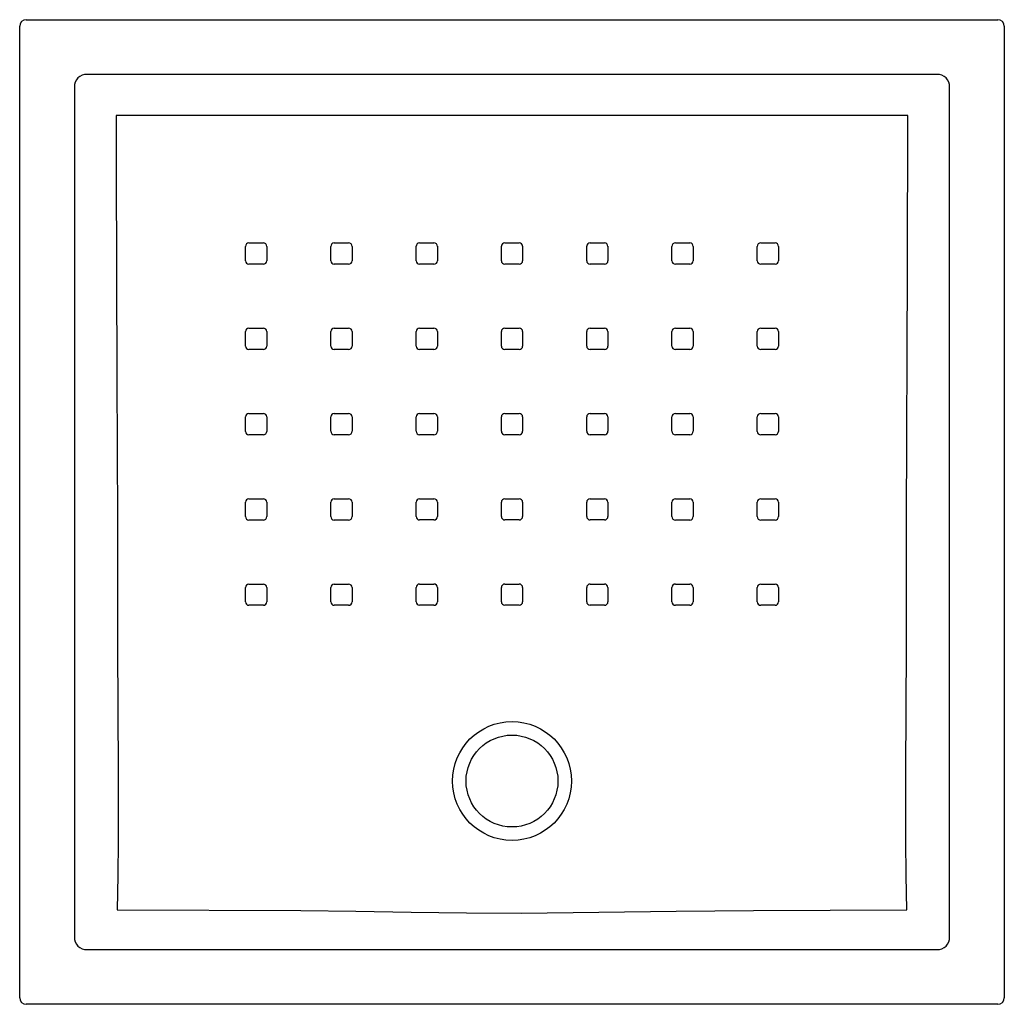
# Model space of a CAD drawing. Header units: millimetres. Extents: x 5048.381 to 5049.131, y 2538.678 to 2539.429.
import ezdxf

# ---------------------------------------------------------------- set-up
doc = ezdxf.new("R2010")
doc.units = ezdxf.units.MM
doc.layers.add('SANINDUSA', color=3, linetype='Continuous')

msp = doc.modelspace()

# ---------------------------------------------------------------- linework, layer by layer
at = {"layer": 'SANINDUSA'}
for p, q in [((5048.38581, 2539.4287), (5049.12612, 2539.4287)), ((5048.38081, 2538.68339), (5048.38081, 2539.4237)), ((5049.13112, 2539.4237), (5049.13112, 2538.68339)), ((5049.07967, 2539.38703), (5048.43226, 2539.38703)), ((5048.42248, 2539.37725), (5048.42248, 2538.72984)), ((5049.08945, 2538.72984), (5049.08945, 2539.37725)), ((5048.43226, 2538.72006), (5049.07967, 2538.72006)), ((5049.12612, 2538.67839), (5048.38581, 2538.67839))]:
    msp.add_line(p, q, dxfattribs=at)
at = {"layer": 'SANINDUSA', "flags": 128}
for points in [[(5049.05771, 2539.35564), (5049.0122, 2539.35565), (5048.8522, 2539.35573), (5048.76257, 2539.35576), (5048.57087, 2539.35569), (5048.45422, 2539.35564)], [(5048.45422, 2539.35564), (5048.45435, 2539.31564), (5048.4549, 2539.15567), (5048.45526, 2539.04707), (5048.45545, 2538.95122), (5048.45576, 2538.85536), (5048.45584, 2538.82911), (5048.45577, 2538.80285), (5048.45554, 2538.77663), (5048.45513, 2538.75051)], [(5049.05681, 2538.75051), (5049.0564, 2538.77663), (5049.05617, 2538.80285), (5049.0561, 2538.82911), (5049.05618, 2538.85536), (5049.05649, 2538.95122), (5049.05667, 2539.04707), (5049.05732, 2539.23871), (5049.05771, 2539.35564)], [(5048.55289, 2539.24499), (5048.55289, 2539.25299), (5048.55289, 2539.25599)], [(5048.55548, 2539.25858), (5048.56348, 2539.25858), (5048.56648, 2539.25857)], [(5048.56907, 2539.25598), (5048.56907, 2539.24799), (5048.56907, 2539.24499)], [(5048.61789, 2539.245), (5048.61789, 2539.253), (5048.61789, 2539.25599)], [(5048.62048, 2539.25858), (5048.62848, 2539.25858), (5048.63148, 2539.25858)], [(5048.63407, 2539.25599), (5048.63407, 2539.24799), (5048.63407, 2539.24499)], [(5048.68289, 2539.245), (5048.68289, 2539.253), (5048.68289, 2539.256)], [(5048.68548, 2539.25859), (5048.69348, 2539.25859), (5048.69648, 2539.25859)], [(5048.69907, 2539.256), (5048.69907, 2539.248), (5048.69907, 2539.245)], [(5048.74789, 2539.245), (5048.74789, 2539.253), (5048.74789, 2539.256)], [(5048.75048, 2539.25859), (5048.75848, 2539.25859), (5048.76148, 2539.25859)], [(5048.76407, 2539.256), (5048.76407, 2539.248), (5048.76407, 2539.245)], [(5048.81289, 2539.245), (5048.81289, 2539.253), (5048.81289, 2539.256)], [(5048.81548, 2539.25859), (5048.82348, 2539.25859), (5048.82648, 2539.25859)], [(5048.82907, 2539.256), (5048.82907, 2539.248), (5048.82907, 2539.245)], [(5048.87789, 2539.245), (5048.87789, 2539.253), (5048.87789, 2539.25599)], [(5048.88048, 2539.25858), (5048.88848, 2539.25858), (5048.89148, 2539.25858)], [(5048.89407, 2539.25599), (5048.89407, 2539.24799), (5048.89407, 2539.24499)], [(5048.94289, 2539.24499), (5048.94289, 2539.25299), (5048.94289, 2539.25599)], [(5048.94548, 2539.25858), (5048.95348, 2539.25858), (5048.95648, 2539.25857)], [(5048.95907, 2539.25598), (5048.95907, 2539.24799), (5048.95907, 2539.24499)], [(5048.56648, 2539.2424), (5048.55848, 2539.2424), (5048.55548, 2539.2424)], [(5048.63148, 2539.2424), (5048.62348, 2539.24241), (5048.62048, 2539.24241)], [(5048.69648, 2539.24241), (5048.68848, 2539.24241), (5048.68548, 2539.24241)], [(5048.76148, 2539.24241), (5048.75348, 2539.24241), (5048.75048, 2539.24241)], [(5048.82648, 2539.24241), (5048.81848, 2539.24241), (5048.81548, 2539.24241)], [(5048.89148, 2539.2424), (5048.88348, 2539.24241), (5048.88048, 2539.24241)], [(5048.95648, 2539.2424), (5048.94848, 2539.2424), (5048.94548, 2539.2424)], [(5048.55289, 2539.18), (5048.55289, 2539.188), (5048.55289, 2539.191)], [(5048.55548, 2539.19359), (5048.56348, 2539.19359), (5048.56648, 2539.19359)], [(5048.56907, 2539.191), (5048.56907, 2539.183), (5048.56907, 2539.18)], [(5048.61789, 2539.18001), (5048.61789, 2539.18801), (5048.61789, 2539.19101)], [(5048.62048, 2539.1936), (5048.62848, 2539.1936), (5048.63148, 2539.1936)], [(5048.63407, 2539.191), (5048.63407, 2539.18301), (5048.63407, 2539.18001)], [(5048.68289, 2539.18002), (5048.68289, 2539.18802), (5048.68289, 2539.19102)], [(5048.68548, 2539.19361), (5048.69348, 2539.1936), (5048.69648, 2539.1936)], [(5048.69907, 2539.19101), (5048.69907, 2539.18302), (5048.69907, 2539.18002)], [(5048.74789, 2539.18002), (5048.74789, 2539.18802), (5048.74789, 2539.19102)], [(5048.75048, 2539.19361), (5048.75848, 2539.19361), (5048.76148, 2539.19361)], [(5048.76407, 2539.19102), (5048.76407, 2539.18302), (5048.76407, 2539.18002)], [(5048.81289, 2539.18002), (5048.81289, 2539.18802), (5048.81289, 2539.19102)], [(5048.81548, 2539.19361), (5048.82348, 2539.1936), (5048.82648, 2539.1936)], [(5048.82907, 2539.19101), (5048.82907, 2539.18302), (5048.82907, 2539.18002)], [(5048.87789, 2539.18001), (5048.87789, 2539.18801), (5048.87789, 2539.19101)], [(5048.88048, 2539.1936), (5048.88848, 2539.1936), (5048.89148, 2539.1936)], [(5048.89407, 2539.191), (5048.89407, 2539.18301), (5048.89407, 2539.18001)], [(5048.94289, 2539.18), (5048.94289, 2539.188), (5048.94289, 2539.191)], [(5048.94548, 2539.19359), (5048.95348, 2539.19359), (5048.95648, 2539.19359)], [(5048.95907, 2539.191), (5048.95907, 2539.183), (5048.95907, 2539.18)], [(5048.56648, 2539.17741), (5048.55848, 2539.17741), (5048.55548, 2539.17741)], [(5048.63148, 2539.17742), (5048.62348, 2539.17742), (5048.62048, 2539.17742)], [(5048.69648, 2539.17743), (5048.68848, 2539.17743), (5048.68548, 2539.17743)], [(5048.76148, 2539.17743), (5048.75348, 2539.17743), (5048.75048, 2539.17743)], [(5048.82648, 2539.17743), (5048.81848, 2539.17743), (5048.81548, 2539.17743)], [(5048.89148, 2539.17742), (5048.88348, 2539.17742), (5048.88048, 2539.17742)], [(5048.95648, 2539.17741), (5048.94848, 2539.17741), (5048.94548, 2539.17741)], [(5048.55548, 2539.1286), (5048.56348, 2539.1286), (5048.56648, 2539.1286)], [(5048.62048, 2539.12861), (5048.62848, 2539.12861), (5048.63148, 2539.12861)], [(5048.68548, 2539.12862), (5048.69348, 2539.12862), (5048.69648, 2539.12862)], [(5048.75048, 2539.12863), (5048.75848, 2539.12863), (5048.76148, 2539.12863)], [(5048.81548, 2539.12862), (5048.82348, 2539.12862), (5048.82648, 2539.12862)], [(5048.88048, 2539.12861), (5048.88848, 2539.12861), (5048.89148, 2539.12861)], [(5048.94548, 2539.1286), (5048.95348, 2539.1286), (5048.95648, 2539.1286)], [(5048.55289, 2539.11501), (5048.55289, 2539.12301), (5048.55289, 2539.12601)], [(5048.56907, 2539.12601), (5048.56907, 2539.11801), (5048.56907, 2539.11501)], [(5048.61789, 2539.11503), (5048.61789, 2539.12302), (5048.61789, 2539.12602)], [(5048.63407, 2539.12602), (5048.63407, 2539.11802), (5048.63407, 2539.11502)], [(5048.68289, 2539.11504), (5048.68289, 2539.12304), (5048.68289, 2539.12603)], [(5048.69907, 2539.12603), (5048.69907, 2539.11803), (5048.69907, 2539.11503)], [(5048.74789, 2539.11504), (5048.74789, 2539.12304), (5048.74789, 2539.12604)], [(5048.76407, 2539.12604), (5048.76407, 2539.11804), (5048.76407, 2539.11504)], [(5048.81289, 2539.11504), (5048.81289, 2539.12304), (5048.81289, 2539.12603)], [(5048.82907, 2539.12603), (5048.82907, 2539.11803), (5048.82907, 2539.11503)], [(5048.87789, 2539.11503), (5048.87789, 2539.12302), (5048.87789, 2539.12602)], [(5048.89407, 2539.12602), (5048.89407, 2539.11802), (5048.89407, 2539.11502)], [(5048.94289, 2539.11501), (5048.94289, 2539.12301), (5048.94289, 2539.12601)], [(5048.95907, 2539.12601), (5048.95907, 2539.11801), (5048.95907, 2539.11501)], [(5048.56648, 2539.11242), (5048.55848, 2539.11242), (5048.55548, 2539.11242)], [(5048.63148, 2539.11243), (5048.62348, 2539.11244), (5048.62048, 2539.11244)], [(5048.69648, 2539.11245), (5048.68848, 2539.11245), (5048.68548, 2539.11245)], [(5048.76148, 2539.11245), (5048.75348, 2539.11245), (5048.75048, 2539.11245)], [(5048.82648, 2539.11245), (5048.81848, 2539.11245), (5048.81548, 2539.11245)], [(5048.89148, 2539.11243), (5048.88348, 2539.11244), (5048.88048, 2539.11244)], [(5048.95648, 2539.11242), (5048.94848, 2539.11242), (5048.94548, 2539.11242)], [(5048.55289, 2539.05002), (5048.55289, 2539.05802), (5048.55289, 2539.06102)], [(5048.55548, 2539.06361), (5048.56348, 2539.06361), (5048.56648, 2539.06361)], [(5048.56907, 2539.06102), (5048.56907, 2539.05302), (5048.56907, 2539.05002)], [(5048.61789, 2539.05004), (5048.61789, 2539.05804), (5048.61789, 2539.06104)], [(5048.62048, 2539.06362), (5048.62848, 2539.06362), (5048.63148, 2539.06362)], [(5048.63407, 2539.06103), (5048.63407, 2539.05303), (5048.63407, 2539.05004)], [(5048.68289, 2539.05006), (5048.68289, 2539.05805), (5048.68289, 2539.06105)], [(5048.68548, 2539.06364), (5048.69348, 2539.06364), (5048.69648, 2539.06364)], [(5048.69907, 2539.06105), (5048.69907, 2539.05305), (5048.69907, 2539.05005)], [(5048.74789, 2539.05006), (5048.74789, 2539.05806), (5048.74789, 2539.06106)], [(5048.75048, 2539.06365), (5048.75848, 2539.06365), (5048.76148, 2539.06365)], [(5048.76407, 2539.06106), (5048.76407, 2539.05306), (5048.76407, 2539.05006)], [(5048.81289, 2539.05006), (5048.81289, 2539.05805), (5048.81289, 2539.06105)], [(5048.81548, 2539.06364), (5048.82348, 2539.06364), (5048.82648, 2539.06364)], [(5048.82907, 2539.06105), (5048.82907, 2539.05305), (5048.82907, 2539.05005)], [(5048.87789, 2539.05004), (5048.87789, 2539.05804), (5048.87789, 2539.06104)], [(5048.88048, 2539.06362), (5048.88848, 2539.06362), (5048.89148, 2539.06362)], [(5048.89407, 2539.06103), (5048.89407, 2539.05303), (5048.89407, 2539.05004)], [(5048.94289, 2539.05002), (5048.94289, 2539.05802), (5048.94289, 2539.06102)], [(5048.94548, 2539.06361), (5048.95348, 2539.06361), (5048.95648, 2539.06361)], [(5048.95907, 2539.06102), (5048.95907, 2539.05302), (5048.95907, 2539.05002)], [(5048.56648, 2539.04743), (5048.55848, 2539.04743), (5048.55548, 2539.04743)], [(5048.63148, 2539.04745), (5048.62348, 2539.04745), (5048.62048, 2539.04745)], [(5048.69648, 2539.04746), (5048.68848, 2539.04746), (5048.68548, 2539.04747)], [(5048.76148, 2539.04747), (5048.75348, 2539.04747), (5048.75048, 2539.04747)], [(5048.82648, 2539.04746), (5048.81848, 2539.04746), (5048.81548, 2539.04747)], [(5048.89148, 2539.04745), (5048.88348, 2539.04745), (5048.88048, 2539.04745)], [(5048.95648, 2539.04743), (5048.94848, 2539.04743), (5048.94548, 2539.04743)], [(5048.55289, 2538.98504), (5048.55289, 2538.99303), (5048.55289, 2538.99603)], [(5048.55548, 2538.99862), (5048.56348, 2538.99862), (5048.56648, 2538.99862)], [(5048.56907, 2538.99603), (5048.56907, 2538.98803), (5048.56907, 2538.98503)], [(5048.61789, 2538.98504), (5048.61789, 2538.99303), (5048.61789, 2538.99603)], [(5048.62048, 2538.99862), (5048.62848, 2538.99862), (5048.63148, 2538.99862)], [(5048.63407, 2538.99603), (5048.63407, 2538.98803), (5048.63407, 2538.98503)], [(5048.68289, 2538.98507), (5048.68289, 2538.99307), (5048.68289, 2538.99607)], [(5048.68548, 2538.99866), (5048.69348, 2538.99866), (5048.69648, 2538.99866)], [(5048.69907, 2538.99607), (5048.69907, 2538.98807), (5048.69907, 2538.98507)], [(5048.74789, 2538.98508), (5048.74789, 2538.99308), (5048.74789, 2538.99608)], [(5048.75048, 2538.99867), (5048.75848, 2538.99867), (5048.76148, 2538.99867)], [(5048.76407, 2538.99608), (5048.76407, 2538.98808), (5048.76407, 2538.98508)], [(5048.81289, 2538.98507), (5048.81289, 2538.99307), (5048.81289, 2538.99607)], [(5048.81548, 2538.99866), (5048.82348, 2538.99866), (5048.82648, 2538.99866)], [(5048.82907, 2538.99607), (5048.82907, 2538.98807), (5048.82907, 2538.98507)], [(5048.87789, 2538.98505), (5048.87789, 2538.99305), (5048.87789, 2538.99605)], [(5048.88048, 2538.99864), (5048.88848, 2538.99864), (5048.89148, 2538.99864)], [(5048.89407, 2538.99605), (5048.89407, 2538.98805), (5048.89407, 2538.98505)], [(5048.94289, 2538.98504), (5048.94289, 2538.99303), (5048.94289, 2538.99603)], [(5048.94548, 2538.99862), (5048.95348, 2538.99862), (5048.95648, 2538.99862)], [(5048.95907, 2538.99603), (5048.95907, 2538.98803), (5048.95907, 2538.98503)], [(5048.56648, 2538.98244), (5048.55848, 2538.98245), (5048.55548, 2538.98245)], [(5048.63148, 2538.98244), (5048.62348, 2538.98245), (5048.62048, 2538.98245)], [(5048.69648, 2538.98248), (5048.68848, 2538.98248), (5048.68548, 2538.98248)], [(5048.76148, 2538.98249), (5048.75348, 2538.98249), (5048.75048, 2538.98249)], [(5048.82648, 2538.98248), (5048.81848, 2538.98248), (5048.81548, 2538.98248)], [(5048.89148, 2538.98246), (5048.88348, 2538.98246), (5048.88048, 2538.98246)], [(5048.95648, 2538.98244), (5048.94848, 2538.98245), (5048.94548, 2538.98245)], [(5048.45513, 2538.75051), (5048.59493, 2538.74985), (5048.63701, 2538.74937), (5048.67909, 2538.7487), (5048.72117, 2538.74813), (5048.76326, 2538.74797), (5048.82215, 2538.7485), (5048.88105, 2538.74936), (5048.93994, 2538.74999), (5049.05681, 2538.75051)]]:
    msp.add_lwpolyline(points, dxfattribs=at)
at = {"layer": 'SANINDUSA'}
for radius in [0.0453, 0.035]:
    msp.add_circle((5048.75597, 2538.84855), radius, dxfattribs=at)
for centre, radius, start, end in [((5048.38581, 2539.4237), 0.005, 90.02107, 179.97893), ((5049.12612, 2539.4237), 0.005, 0.02112, 89.97936), ((5048.55548, 2539.25599), 0.00259, 89.97859, 180), ((5048.56648, 2539.25598), 0.00259, 0, 89.99524), ((5048.62048, 2539.25599), 0.00259, 89.97859, 180), ((5048.63148, 2539.25599), 0.00259, 0, 89.99524), ((5048.68548, 2539.256), 0.00259, 89.97859, 180), ((5048.69648, 2539.25599), 0.00259, 0, 89.99524), ((5048.75048, 2539.256), 0.00259, 89.97859, 180), ((5048.76148, 2539.256), 0.00259, 0, 89.99524), ((5048.81548, 2539.256), 0.00259, 89.97859, 180), ((5048.82648, 2539.25599), 0.00259, 0, 89.99524), ((5048.88048, 2539.25599), 0.00259, 89.97859, 180), ((5048.89148, 2539.25599), 0.00259, 0, 89.99524), ((5048.94548, 2539.25599), 0.00259, 89.97859, 180), ((5048.95648, 2539.25598), 0.00259, 0, 89.99524), ((5048.55548, 2539.24499), 0.00259, 180, 269.99648), ((5048.56648, 2539.24499), 0.00259, 269.98044, 359.99055), ((5048.62048, 2539.245), 0.00259, 180, 269.99648), ((5048.63148, 2539.24499), 0.00259, 269.98044, 359.99055), ((5048.68548, 2539.245), 0.00259, 180, 269.99648), ((5048.69648, 2539.245), 0.00259, 269.98044, 359.99055), ((5048.75048, 2539.245), 0.00259, 180, 269.99648), ((5048.76148, 2539.245), 0.00259, 269.98044, 359.99055), ((5048.81548, 2539.245), 0.00259, 180, 269.99648), ((5048.82648, 2539.245), 0.00259, 269.98044, 359.99055), ((5048.88048, 2539.245), 0.00259, 180, 269.99648), ((5048.89148, 2539.24499), 0.00259, 269.98044, 359.99055), ((5048.94548, 2539.24499), 0.00259, 180, 269.99648), ((5048.95648, 2539.24499), 0.00259, 269.98044, 359.99055), ((5048.55548, 2539.191), 0.00259, 89.97859, 180), ((5048.56648, 2539.191), 0.00259, 0, 89.99524), ((5048.62048, 2539.19101), 0.00259, 89.97859, 180), ((5048.63148, 2539.191), 0.00259, 0, 89.99524), ((5048.68548, 2539.19102), 0.00259, 89.97859, 180), ((5048.69648, 2539.19101), 0.00259, 0, 89.99524), ((5048.75048, 2539.19102), 0.00259, 89.97859, 180), ((5048.76148, 2539.19102), 0.00259, 0, 89.99524), ((5048.81548, 2539.19102), 0.00259, 89.97859, 180), ((5048.82648, 2539.19101), 0.00259, 0, 89.99524), ((5048.88048, 2539.19101), 0.00259, 89.97859, 180), ((5048.89148, 2539.191), 0.00259, 0, 89.99524), ((5048.94548, 2539.191), 0.00259, 89.97859, 180), ((5048.95648, 2539.191), 0.00259, 0, 89.99524), ((5048.55548, 2539.18), 0.00259, 180, 269.99648), ((5048.56648, 2539.18), 0.00259, 269.98044, 359.99055), ((5048.62048, 2539.18001), 0.00259, 180, 269.99648), ((5048.63148, 2539.18001), 0.00259, 269.98044, 359.99055), ((5048.68548, 2539.18002), 0.00259, 180, 269.99648), ((5048.69648, 2539.18002), 0.00259, 269.98044, 359.99055), ((5048.75048, 2539.18002), 0.00259, 180, 269.99648), ((5048.76148, 2539.18002), 0.00259, 269.98044, 359.99055), ((5048.81548, 2539.18002), 0.00259, 180, 269.99648), ((5048.82648, 2539.18002), 0.00259, 269.98044, 359.99055), ((5048.88048, 2539.18001), 0.00259, 180, 269.99648), ((5048.89148, 2539.18001), 0.00259, 269.98044, 359.99055), ((5048.94548, 2539.18), 0.00259, 180, 269.99648), ((5048.95648, 2539.18), 0.00259, 269.98044, 359.99055), ((5048.55548, 2539.12601), 0.00259, 89.97859, 180), ((5048.56648, 2539.12601), 0.00259, 0, 89.99524), ((5048.62048, 2539.12602), 0.00259, 89.97859, 180), ((5048.63148, 2539.12602), 0.00259, 0, 89.99524), ((5048.68548, 2539.12603), 0.00259, 89.97859, 180), ((5048.69648, 2539.12603), 0.00259, 0, 89.99524), ((5048.75048, 2539.12604), 0.00259, 89.97859, 180), ((5048.76148, 2539.12604), 0.00259, 0, 89.99524), ((5048.81548, 2539.12603), 0.00259, 89.97859, 180), ((5048.82648, 2539.12603), 0.00259, 0, 89.99524), ((5048.88048, 2539.12602), 0.00259, 89.97859, 180), ((5048.89148, 2539.12602), 0.00259, 0, 89.99524), ((5048.94548, 2539.12601), 0.00259, 89.97859, 180), ((5048.95648, 2539.12601), 0.00259, 0, 89.99524), ((5048.55548, 2539.11501), 0.00259, 180, 269.99648), ((5048.56648, 2539.11501), 0.00259, 269.98044, 359.99055), ((5048.62048, 2539.11503), 0.00259, 180, 269.99648), ((5048.63148, 2539.11502), 0.00259, 269.98044, 359.99055), ((5048.68548, 2539.11504), 0.00259, 180, 269.99648), ((5048.69648, 2539.11504), 0.00259, 269.98044, 359.99055), ((5048.75048, 2539.11504), 0.00259, 180, 269.99648), ((5048.76148, 2539.11504), 0.00259, 269.98044, 359.99055), ((5048.81548, 2539.11504), 0.00259, 180, 269.99648), ((5048.82648, 2539.11504), 0.00259, 269.98044, 359.99055), ((5048.88048, 2539.11503), 0.00259, 180, 269.99648), ((5048.89148, 2539.11502), 0.00259, 269.98044, 359.99055), ((5048.94548, 2539.11501), 0.00259, 180, 269.99648), ((5048.95648, 2539.11501), 0.00259, 269.98044, 359.99055), ((5048.55548, 2539.06102), 0.00259, 89.97859, 180), ((5048.56648, 2539.06102), 0.00259, 0, 89.99524), ((5048.62048, 2539.06104), 0.00259, 89.97859, 180), ((5048.63148, 2539.06103), 0.00259, 0, 89.99524), ((5048.68548, 2539.06105), 0.00259, 89.97859, 180), ((5048.69648, 2539.06105), 0.00259, 0, 89.99524), ((5048.75048, 2539.06106), 0.00259, 89.97859, 180), ((5048.76148, 2539.06106), 0.00259, 0, 89.99524), ((5048.81548, 2539.06105), 0.00259, 89.97859, 180), ((5048.82648, 2539.06105), 0.00259, 0, 89.99524), ((5048.88048, 2539.06104), 0.00259, 89.97859, 180), ((5048.89148, 2539.06103), 0.00259, 0, 89.99524), ((5048.94548, 2539.06102), 0.00259, 89.97859, 180), ((5048.95648, 2539.06102), 0.00259, 0, 89.99524), ((5048.55548, 2539.05002), 0.00259, 180, 269.99648), ((5048.56648, 2539.05002), 0.00259, 269.98044, 359.99055), ((5048.62048, 2539.05004), 0.00259, 180, 269.99648), ((5048.63148, 2539.05004), 0.00259, 269.98044, 359.99055), ((5048.68548, 2539.05006), 0.00259, 180, 269.99648), ((5048.69648, 2539.05005), 0.00259, 269.98044, 359.99055), ((5048.75048, 2539.05006), 0.00259, 180, 269.99648), ((5048.76148, 2539.05006), 0.00259, 269.98044, 359.99055), ((5048.81548, 2539.05006), 0.00259, 180, 269.99648), ((5048.82648, 2539.05005), 0.00259, 269.98044, 359.99055), ((5048.88048, 2539.05004), 0.00259, 180, 269.99648), ((5048.89148, 2539.05004), 0.00259, 269.98044, 359.99055), ((5048.94548, 2539.05002), 0.00259, 180, 269.99648), ((5048.95648, 2539.05002), 0.00259, 269.98044, 359.99055), ((5048.55548, 2538.99603), 0.00259, 89.97859, 180), ((5048.56648, 2538.99603), 0.00259, 0, 89.99524), ((5048.62048, 2538.99603), 0.00259, 89.97859, 180), ((5048.63148, 2538.99603), 0.00259, 0, 89.99524), ((5048.68548, 2538.99607), 0.00259, 89.97859, 180), ((5048.69648, 2538.99607), 0.00259, 0, 89.99524), ((5048.75048, 2538.99608), 0.00259, 89.97859, 180), ((5048.76148, 2538.99608), 0.00259, 0, 89.99524), ((5048.81548, 2538.99607), 0.00259, 89.97859, 180), ((5048.82648, 2538.99607), 0.00259, 0, 89.99524), ((5048.88048, 2538.99605), 0.00259, 89.97859, 180), ((5048.89148, 2538.99605), 0.00259, 0, 89.99524), ((5048.94548, 2538.99603), 0.00259, 89.97859, 180), ((5048.95648, 2538.99603), 0.00259, 0, 89.99524), ((5048.55548, 2538.98504), 0.00259, 180, 269.99648), ((5048.56648, 2538.98503), 0.00259, 269.98044, 359.99055), ((5048.62048, 2538.98504), 0.00259, 180, 269.99648), ((5048.63148, 2538.98503), 0.00259, 269.98044, 359.99055), ((5048.68548, 2538.98507), 0.00259, 180, 269.99648), ((5048.69648, 2538.98507), 0.00259, 269.98044, 359.99055), ((5048.75048, 2538.98508), 0.00259, 180, 269.99648), ((5048.76148, 2538.98508), 0.00259, 269.98044, 359.99055), ((5048.81548, 2538.98507), 0.00259, 180, 269.99648), ((5048.82648, 2538.98507), 0.00259, 269.98044, 359.99055), ((5048.88048, 2538.98505), 0.00259, 180, 269.99648), ((5048.89148, 2538.98505), 0.00259, 269.98044, 359.99055), ((5048.94548, 2538.98504), 0.00259, 180, 269.99648), ((5048.95648, 2538.98503), 0.00259, 269.98044, 359.99055), ((5048.38581, 2538.68339), 0.005, 180.02064, 269.97888), ((5049.12612, 2538.68339), 0.005, 270.0207, 359.9793)]:
    msp.add_arc(centre, radius, start, end, dxfattribs=at)
for centre, major_axis, start_param, end_param in [((5048.4331, 2539.37641), (0.00793, -0.00793), 2.377815, 3.90537), ((5049.07883, 2539.37641), (0.00793, 0.00793), 5.519408, 7.046963), ((5048.4331, 2538.73068), (0.00793, 0.00793), 2.377815, 3.90537), ((5049.07883, 2538.73068), (-0.00793, 0.00793), 2.377815, 3.90537)]:
    msp.add_ellipse(centre, major_axis=major_axis, ratio=0.891198, start_param=start_param, end_param=end_param, dxfattribs=at)

doc.saveas('drawing.dxf')
